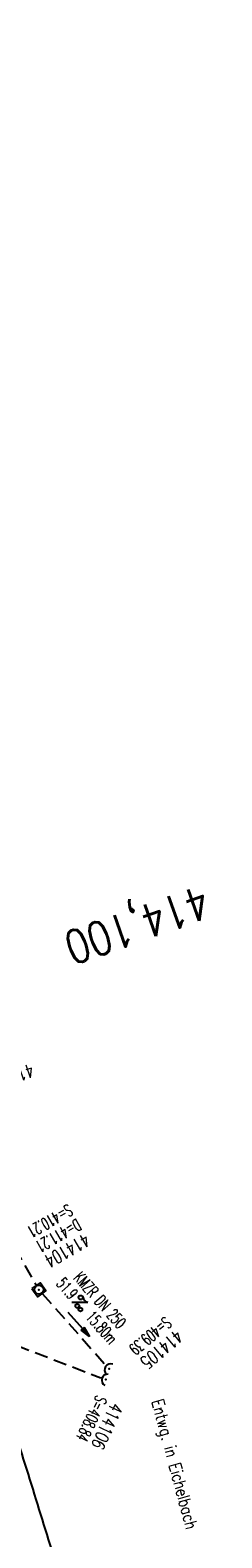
# Model space of a CAD drawing. Extents: x 447426 to 448116, y 440349 to 441552.
# Tile 14 of 21: x 447760 to 447788, y 441185 to 441411. Entities that reach past the tile are written whole.
import ezdxf
from ezdxf.enums import TextEntityAlignment as Align

# ---------------------------------------------------------------- set-up
doc = ezdxf.new("R2010")
doc.units = 0
doc.header["$LTSCALE"] = 2
doc.header["$MEASUREMENT"] = 0
for name, pattern in [('AUSGEZOGEN', [0]), ('GESTRICH-X2', [1.5, 1, -0.5]), ('GESTRICHELT', [0.75, 0.5, -0.25])]:
    doc.linetypes.add(name, pattern=pattern)
doc.layers.get('0').update_dxf_attribs({"linetype": 'AUSGEZOGEN'})
for name, color, linetype in [('FBR', 8, 'CONTINUOUS'), ('HEKTOM', 250, 'GESTRICHELT'), ('KANAL', 7, 'GESTRICH-X2'), ('PFEIL', 7, 'CONTINUOUS'), ('SCHACHTNR', 6, 'CONTINUOUS'), ('SCHLITZRINNE', 8, 'AUSGEZOGEN'), ('SCHRIFT', 7, 'AUSGEZOGEN'), ('SCHSYMBOL', 7, 'AUSGEZOGEN'), ('TEXTO', 4, 'CONTINUOUS'), ('TEXTU', 4, 'CONTINUOUS')]:
    doc.layers.add(name, color=color, linetype=linetype)
doc.styles.add('ROMANS', font='romans.shx', dxfattribs={"width": 0.8})

# ---------------------------------------------------------------- blocks, each defined once
blk = doc.blocks.new('40')
at = {"color": 0}
blk.add_arc((0.02, 0.31), 0.91, 192.5363, 347.4637, dxfattribs=at)
blk.add_point((0, 0), dxfattribs=at)
blk = doc.blocks.new('PROM')
blk.add_line((1.57, 1.82), (0.02, 0.02))
for centre, radius in [((0.32, 1.51), 0.317), ((0.94, 0.29), 0.283), ((1.64, 0.29), 0.283)]:
    blk.add_circle(centre, radius)
blk.add_arc((0.99, 2.68), 1.03, 239.1414, 303.3549)
blk = doc.blocks.new('PFEIL2')
at = {"color": 0}
for p, q in [((0.88, 0), (-2.4, -0.01)), ((0.88, -0.27), (0.88, 0.28)), ((0.88, 0.28), (2.43, 0.01)), ((0.91, 0.27), (0.88, 0.26)), ((0.97, 0.26), (0.88, 0.25)), ((1.02, 0.25), (0.88, 0.23)), ((1.07, 0.24), (0.88, 0.21)), ((1.13, 0.23), (0.88, 0.19)), ((1.18, 0.22), (0.88, 0.17)), ((1.24, 0.21), (0.88, 0.15)), ((1.29, 0.21), (0.88, 0.14)), ((1.34, 0.2), (0.88, 0.12)), ((1.4, 0.19), (0.88, 0.1)), ((1.45, 0.18), (0.88, 0.08)), ((1.51, 0.17), (0.88, 0.06)), ((1.56, 0.16), (0.88, 0.04)), ((1.61, 0.15), (0.88, 0.02)), ((1.67, 0.14), (0.88, 0.01)), ((1.72, 0.13), (0.88, -0.01)), ((1.78, 0.12), (0.88, -0.03)), ((1.83, 0.11), (0.88, -0.05)), ((1.88, 0.1), (0.88, -0.07)), ((1.94, 0.09), (0.88, -0.09)), ((2.05, 0.08), (0.88, -0.12)), ((1.99, 0.08), (0.88, -0.11)), ((2.1, 0.07), (0.88, -0.14)), ((2.15, 0.06), (0.88, -0.16)), ((2.21, 0.05), (0.88, -0.18)), ((2.26, 0.04), (0.88, -0.2)), ((2.32, 0.03), (0.88, -0.22)), ((2.37, 0.02), (0.88, -0.23)), ((2.42, 0.01), (0.88, -0.25)), ((2.43, 0.01), (0.88, -0.27))]:
    blk.add_line(p, q, dxfattribs=at)
blk = doc.blocks.new('20')
blk.add_lwpolyline([(-0.75, -0.75), (0.75, -0.75), (0.75, 0.75), (-0.75, 0.75)], close=True)
blk.add_circle((0, 0), 0.676)
blk.add_point((0, 0))

msp = doc.modelspace()

# ---------------------------------------------------------------- linework, layer by layer
at = {"layer": 'FBR'}
for points in [[(447634.14, 441473.27, 0.00001), (447641.34, 441457, 0.000017), (447645.44, 441447.72), (447653.96, 441428.44, -0.00021), (447659.22, 441416.54, -0.000083), (447661.87, 441410.52, -0.000103), (447665.16, 441403.06, -0.000892), (447665.83, 441401.53, -0.000138), (447670.14, 441391.63, -0.002137), (447678.11, 441373.1, -0.002233), (447685.59, 441355.3, -0.003057), (447692.73, 441337.75, -0.002736), (447700.49, 441318.06, -0.000329), (447703.17, 441311.14, -0.000855), (447704.2, 441308.47, -0.001627), (447706.53, 441302.31, -0.000795), (447711.24, 441289.67, -0.002189), (447714.99, 441279.45, -0.001287), (447721.23, 441262.02, -0.000547), (447730.25, 441236.1, -0.003942), (447737.66, 441213.75, -0.00058), (447740.27, 441205.65, -0.000836), (447742.06, 441200.03, -0.001593), (447748.38, 441179.84, -0.002312)], [(447671.19, 441426.15), (447679.87, 441406.45, -0.000188), (447679.98, 441406.21, -0.000015), (447681.29, 441403.2, -0.001781), (447685.21, 441394.21, -0.001137), (447691.26, 441380.09, -0.001972), (447695.57, 441369.84, -0.001557), (447700.95, 441356.82, -0.001551), (447705.68, 441345.15, -0.001548), (447710.35, 441333.42, -0.001549), (447714.94, 441321.67, -0.001552), (447719.45, 441309.92, -0.001559), (447723.9, 441298.12, -0.001558), (447728.27, 441286.3, -0.001552), (447732.56, 441274.46, -0.001549), (447736.79, 441262.57, -0.00155), (447740.95, 441250.65, -0.001555), (447745.02, 441238.74, -0.001556), (447749.01, 441226.8, -0.001552), (447752.95, 441214.81, -0.001551), (447756.81, 441202.79, -0.001553), (447760.58, 441190.78, -0.001556), (447764.28, 441178.73, -0.001556)]]:
    msp.add_lwpolyline(points, format="xyb", dxfattribs=at)
at = {"layer": 'FBR', "flags": 128}
msp.add_lwpolyline([(447723.72, 441242.57, -0.001756), (447731.02, 441220.9, -0.004345), (447733.86, 441212.11, -0.000176), (447748.04, 441166.87, -0.002653), (447748.97, 441163.87, -0.003786), (447755.82, 441140.5, -0.003621), (447762.61, 441115.97, -0.002929), (447763.56, 441112.39, -0.000215), (447776.06, 441063.62, -0.004583), (447778.03, 441055.65, -0.001718), (447783, 441034.3)], format="xyb", dxfattribs=at)
at = {"layer": 'KANAL'}
for p, q in [((447743.84, 441251.69), (447760.66, 441222.81)), ((447701.66, 441235.38), (447770.31, 441208.97)), ((447761.53, 441221.59), (447771, 441210.88))]:
    msp.add_line(p, q, dxfattribs=at)
at = {"layer": 'SCHLITZRINNE', "flags": 128}
msp.add_lwpolyline([(447634.14, 441473.27, 0.00001), (447641.34, 441457, 0.000017), (447645.44, 441447.72), (447653.96, 441428.44, -0.00021), (447659.22, 441416.54, -0.000185), (447665.16, 441403.06, -0.000892), (447665.83, 441401.53, -0.000138), (447670.14, 441391.63, -0.002137), (447678.11, 441373.1, -0.002233), (447685.59, 441355.3, -0.003057), (447692.73, 441337.75, -0.002736), (447700.49, 441318.06, -0.000329), (447703.17, 441311.14, -0.000855), (447704.2, 441308.47, -0.001627), (447706.53, 441302.31, -0.000795), (447711.24, 441289.67, -0.002189), (447714.99, 441279.45, -0.001287), (447721.23, 441262.02, -0.000547), (447730.25, 441236.1, -0.003942), (447737.66, 441213.75, -0.00058), (447740.27, 441205.65, -0.000836), (447742.06, 441200.03, -0.001593), (447748.38, 441179.84, -0.002312), (447752.62, 441165.9, -0.00116), (447754.55, 441159.4, -0.00096), (447756.85, 441151.55, -0.001951), (447761.74, 441134.45, -0.001979), (447766.42, 441117.56, -0.001008), (447768.19, 441111.06, -0.000825), (447770.32, 441103.1, -0.00267), (447775.5, 441083.13, -0.002924), (447780.03, 441064.85, -0.000747), (447780.12, 441064.5, -0.000021), (447783.07, 441052.11, -0.002667), (447785.21, 441042.93, -0.001737), (447788.36, 441028.8)], format="xyb", dxfattribs=at)

# ---------------------------------------------------------------- block references
at = {"layer": 'PFEIL', "rotation": 311.5618999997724}
msp.add_blockref('PFEIL2', (447766.99, 441216.95), dxfattribs=at)
at = {"layer": 'SCHSYMBOL'}
for name, p, rotation in [('20', (447761.03, 441222.15), 305.4661994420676), ('40', (447771.51, 441210.33), 237.3037875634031), ('40', (447771.03, 441208.71), 254.0086897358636)]:
    msp.add_blockref(name, p, dxfattribs=dict(at, rotation=rotation))
at = {"layer": 'TEXTU', "rotation": 311.5618999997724}
msp.add_blockref('PROM', (447765.93, 441220.23), dxfattribs=at)

# ---------------------------------------------------------------- texts
at = {"layer": 'HEKTOM', "style": 'ROMANS', "width": 0.8}
msp.add_text('414,100', height=5, rotation=199.4005, dxfattribs=at).set_placement((447785.43, 441282.81))
at = {"layer": 'SCHACHTNR', "style": 'ROMANS'}
for s, height, rotation, width, p in [('414103', 2, 199.0656, 0.7, (447759.88, 441256.02)), ('S=410.21', 1.8, 210.0036, 0.6, (447765.39, 441235.03)), ('D=411.21', 1.8, 210.0036, 0.6, (447766.66, 441232.83)), ('414104', 2, 210.0036, 0.7, (447767.91, 441230.67)), ('S=409.39', 1.8, 219.7077, 0.6, (447779.9, 441218.22)), ('414105', 2, 219.7077, 0.7, (447781.53, 441216.28)), ('S=408.84', 1.8, 244.3953, 0.6, (447769.66, 441206.49)), ('414106', 2, 244.3953, 0.7, (447771.9, 441205.4))]:
    msp.add_text(s, height=height, rotation=rotation, dxfattribs=dict(at, width=width)).set_placement(p)
at = {"layer": 'SCHRIFT', "style": 'ROMANS', "width": 0.8}
msp.add_text('Entwg. in Eichelbach', height=1.8, rotation=285.1185, dxfattribs=at).set_placement((447777.83, 441205.48))
at = {"layer": 'TEXTO', "style": 'ROMANS', "width": 0.6}
msp.add_text('KMZR DN 250', height=1.8, rotation=311.5619, dxfattribs=at).set_placement((447769.48, 441220.01), align=Align.CENTER)
at = {"layer": 'TEXTU', "style": 'ROMANS', "width": 0.6}
for s, p in [('51.9', (447763.51, 441222.96)), ('15.80m', (447767.91, 441217.99))]:
    msp.add_text(s, height=1.8, rotation=311.5619, dxfattribs=at).set_placement(p)

doc.saveas('drawing.dxf')
